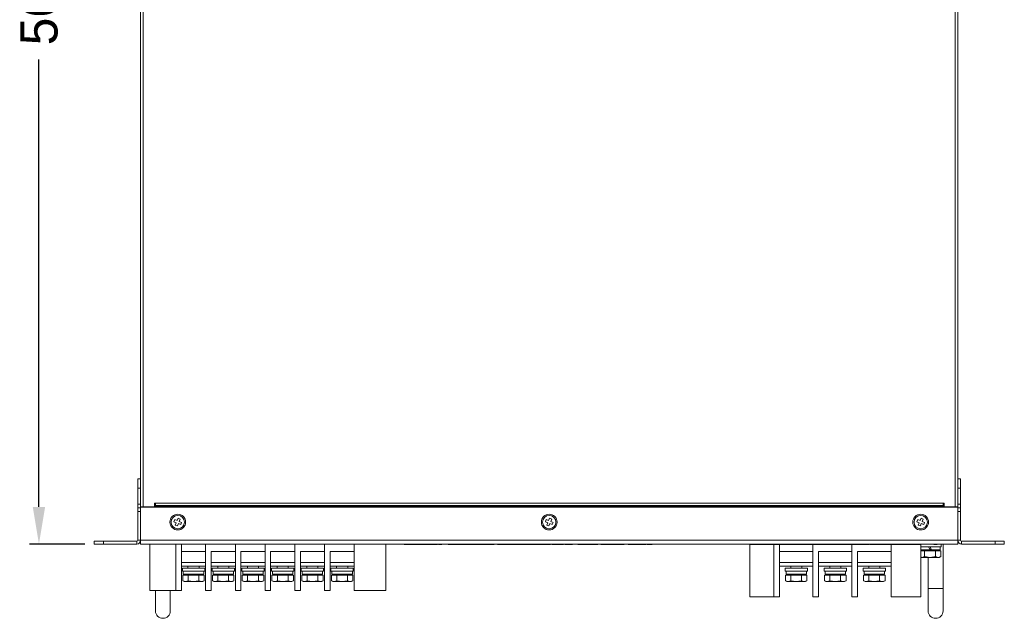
# Model space of a CAD drawing. Header units: millimetres. Extents: x 2378 to 2971, y 310 to 1352.
# Tile 22 of 23: x 2385 to 2915, y 708 to 1030. Entities that reach past the tile are written whole.
import ezdxf

# ---------------------------------------------------------------- set-up
doc = ezdxf.new("R2010")
doc.units = ezdxf.units.MM
doc.header["$PDSIZE"] = -1
doc.dimstyles.new('ISO-25', dxfattribs={"dimtxt": 2.5, "dimasz": 2.5, "dimexe": 1.25, "dimexo": 0.625, "dimtad": 1, "dimtxsty": 'Standard', "dimcen": 2.5, "dimadec": 0, "dimazin": 0, "dimtfac": 1, "dimtmove": 0, "dimatfit": 3, "dimfxl": 0, "dimarcsym": 0})

# ---------------------------------------------------------------- blocks, each defined once
blk = doc.blocks.new('*D87')
at = {"color": 4, "linetype": 'ByBlock', "lineweight": -2, "transparency": 16777216}
for p, q in [((2444.86, 1307.8), (2390.12, 1307.8)), ((2395.12, 1287.8), (2395.12, 1068.57)), ((2395.12, 767.8), (2395.12, 1008.57)), ((2419.86, 747.8), (2390.12, 747.8))]:
    blk.add_line(p, q, dxfattribs=at)
at = {"color": 4, "linetype": 'ByBlock', "transparency": 16777216}
for points in [[(2391.78, 1287.8), (2398.45, 1287.8), (2395.12, 1307.8)], [(2391.78, 767.8), (2398.45, 767.8), (2395.12, 747.8)]]:
    blk.add_solid(points, dxfattribs=at)
at = {"layer": 'Defpoints', "color": 0, "linetype": 'ByBlock', "transparency": 16777216}
for p in [(2449.86, 1307.8), (2395.12, 747.8), (2424.86, 747.8)]:
    blk.add_point(p, dxfattribs=at)
at = {"color": 4, "linetype": 'ByBlock', "lineweight": 5, "transparency": 16777216, "insert": (2385.12, 1038.57), "char_height": 20, "attachment_point": 2, "rotation": 90}
blk.add_mtext('560', dxfattribs=at)

msp = doc.modelspace()

# ---------------------------------------------------------------- linework, layer by layer
at = {"color": 0, "linetype": 'ByBlock', "lineweight": 5}
for p, q in [((2449.86, 767.8), (2449.86, 1307.8)), ((2451.26, 1306.4), (2451.26, 767.8)), ((2888.46, 767.8), (2888.46, 1306.4)), ((2889.86, 1307.8), (2889.86, 767.8)), ((2448.36, 782.8), (2449.86, 782.8)), ((2448.36, 777.8), (2448.36, 782.8)), ((2889.86, 782.8), (2891.36, 782.8)), ((2891.36, 782.8), (2891.36, 777.8)), ((2449.86, 777.8), (2448.36, 777.8)), ((2448.36, 777.8), (2448.36, 769.3)), ((2891.36, 777.8), (2889.86, 777.8)), ((2891.36, 769.3), (2891.36, 777.8)), ((2448.36, 769.3), (2449.86, 769.3)), ((2448.36, 767.3), (2448.36, 769.3)), ((2457.86, 769.8), (2457.26, 769.8)), ((2457.26, 769.8), (2457.26, 767.8)), ((2457.86, 769.79), (2457.86, 769.8)), ((2881.86, 769.79), (2457.86, 769.79)), ((2457.86, 768.48), (2457.86, 769.79)), ((2882.46, 769.8), (2881.86, 769.8)), ((2881.86, 769.8), (2881.86, 769.79)), ((2881.86, 769.79), (2881.86, 768.48)), ((2882.46, 767.8), (2882.46, 769.8)), ((2889.86, 769.3), (2891.36, 769.3)), ((2891.36, 769.3), (2891.36, 767.3)), ((2448.36, 767.3), (2449.86, 767.3)), ((2448.36, 765.3), (2448.36, 767.3)), ((2449.86, 765.3), (2448.36, 765.3)), ((2448.36, 749.8), (2448.36, 765.3)), ((2449.86, 767.8), (2449.86, 767.6)), ((2451.26, 767.8), (2449.86, 767.8)), ((2449.86, 767.6), (2889.86, 767.6)), ((2449.86, 749.8), (2449.86, 767.6)), ((2451.26, 767.8), (2457.26, 767.8)), ((2451.56, 767.8), (2451.56, 767.6)), ((2881.86, 768.48), (2457.86, 768.48)), ((2457.86, 768.24), (2457.86, 768.48)), ((2881.86, 768.24), (2457.86, 768.24)), ((2457.86, 768.05), (2457.86, 768.24)), ((2881.86, 768.05), (2457.86, 768.05)), ((2457.86, 767.6), (2457.86, 768.05)), ((2881.86, 768.48), (2881.86, 768.24)), ((2881.86, 768.24), (2881.86, 768.05)), ((2881.86, 768.05), (2881.86, 767.6)), ((2882.46, 767.8), (2888.46, 767.8)), ((2888.16, 767.6), (2888.16, 767.8)), ((2889.86, 767.8), (2888.46, 767.8)), ((2889.86, 767.6), (2889.86, 767.8)), ((2889.86, 767.6), (2889.86, 749.8)), ((2889.86, 767.3), (2891.36, 767.3)), ((2891.36, 765.3), (2889.86, 765.3)), ((2891.36, 767.3), (2891.36, 765.3)), ((2891.36, 749.8), (2891.36, 765.3)), ((2468.24, 760.92), (2467.78, 759.81)), ((2467.78, 759.81), (2469.08, 759.28)), ((2469.54, 760.39), (2468.24, 760.92)), ((2469.08, 759.28), (2468.54, 757.98)), ((2470.07, 761.68), (2469.54, 760.39)), ((2469.65, 757.52), (2470.18, 758.82)), ((2471.18, 761.22), (2470.07, 761.68)), ((2470.18, 758.82), (2471.48, 758.28)), ((2470.64, 759.93), (2471.18, 761.22)), ((2471.94, 759.39), (2470.64, 759.93)), ((2471.48, 758.28), (2471.94, 759.39)), ((2668.24, 760.92), (2667.78, 759.81)), ((2667.78, 759.81), (2669.08, 759.28)), ((2669.54, 760.39), (2668.24, 760.92)), ((2669.08, 759.28), (2668.54, 757.98)), ((2670.07, 761.68), (2669.54, 760.39)), ((2669.65, 757.52), (2670.18, 758.82)), ((2671.18, 761.22), (2670.07, 761.68)), ((2670.18, 758.82), (2671.48, 758.28)), ((2670.64, 759.93), (2671.18, 761.22)), ((2671.94, 759.39), (2670.64, 759.93)), ((2671.48, 758.28), (2671.94, 759.39)), ((2868.24, 760.92), (2867.78, 759.81)), ((2867.78, 759.81), (2869.08, 759.28)), ((2869.54, 760.39), (2868.24, 760.92)), ((2869.08, 759.28), (2868.54, 757.98)), ((2870.07, 761.68), (2869.54, 760.39)), ((2869.65, 757.52), (2870.18, 758.82)), ((2871.18, 761.22), (2870.07, 761.68)), ((2870.18, 758.82), (2871.48, 758.28)), ((2870.64, 759.93), (2871.18, 761.22)), ((2871.94, 759.39), (2870.64, 759.93)), ((2871.48, 758.28), (2871.94, 759.39)), ((2468.54, 757.98), (2469.65, 757.52)), ((2668.54, 757.98), (2669.65, 757.52)), ((2868.54, 757.98), (2869.65, 757.52)), ((2424.86, 747.8), (2424.86, 749.3)), ((2424.86, 749.3), (2429.86, 749.3)), ((2429.86, 747.8), (2424.86, 747.8)), ((2429.86, 749.3), (2429.86, 747.8)), ((2429.86, 749.3), (2447.86, 749.3)), ((2429.86, 747.8), (2447.86, 747.8)), ((2447.86, 747.8), (2447.86, 749.3)), ((2448.36, 749.8), (2449.86, 749.8)), ((2449.86, 749.8), (2889.86, 749.8)), ((2449.86, 747.8), (2449.86, 749.8)), ((2449.86, 747.8), (2451.86, 747.8)), ((2887.86, 747.8), (2451.86, 747.8)), ((2454.86, 747.8), (2454.86, 722.8)), ((2468.86, 722.8), (2468.86, 747.8)), ((2471.86, 722.8), (2471.86, 747.8)), ((2484.86, 722.8), (2484.86, 747.8)), ((2484.86, 747.8), (2484.86, 743.8)), ((2500.86, 722.8), (2500.86, 747.8)), ((2500.86, 747.8), (2500.86, 743.8)), ((2516.86, 722.8), (2516.86, 747.8)), ((2516.86, 747.8), (2516.86, 743.8)), ((2532.86, 722.8), (2532.86, 747.8)), ((2532.86, 747.8), (2532.86, 743.8)), ((2548.86, 722.8), (2548.86, 747.8)), ((2548.86, 747.8), (2548.86, 743.8)), ((2564.86, 747.8), (2564.86, 743.8)), ((2564.86, 722.8), (2564.86, 747.8)), ((2581.86, 747.8), (2581.86, 722.8)), ((2591.81, 747.6), (2591.81, 747.8)), ((2592.56, 747.6), (2591.81, 747.6)), ((2592.56, 747.6), (2592.56, 747.8)), ((2593.16, 747.6), (2593.16, 747.8)), ((2593.91, 747.6), (2593.16, 747.6)), ((2593.91, 747.6), (2593.91, 747.8)), ((2594.58, 747.6), (2594.58, 747.8)), ((2594.82, 747.6), (2594.82, 747.8)), ((2594.82, 747.71), (2594.92, 747.71)), ((2594.92, 747.6), (2594.86, 747.6)), ((2594.92, 747.6), (2594.92, 747.8)), ((2595.93, 747.6), (2594.92, 747.6)), ((2595.93, 747.6), (2595.93, 747.8)), ((2596.3, 747.6), (2595.93, 747.6)), ((2596.3, 747.6), (2596.3, 747.8)), ((2597.31, 747.6), (2596.3, 747.6)), ((2597.31, 747.6), (2597.31, 747.8)), ((2597.31, 747.71), (2597.91, 747.71)), ((2597.37, 747.6), (2597.31, 747.6)), ((2597.37, 747.6), (2597.37, 747.71)), ((2597.91, 747.6), (2597.91, 747.8)), ((2598.72, 747.6), (2597.91, 747.6)), ((2598.72, 747.6), (2598.72, 747.8)), ((2599.32, 747.6), (2599.32, 747.8)), ((2599.54, 747.6), (2599.54, 747.8)), ((2599.85, 747.6), (2599.58, 747.6)), ((2599.85, 747.6), (2599.85, 747.8)), ((2600.1, 747.71), (2599.85, 747.71)), ((2600.1, 747.6), (2599.85, 747.6)), ((2600.1, 747.6), (2600.1, 747.8)), ((2601.12, 747.6), (2600.1, 747.6)), ((2601.12, 747.6), (2601.12, 747.8)), ((2601.49, 747.6), (2601.12, 747.6)), ((2601.49, 747.6), (2601.49, 747.8)), ((2602.5, 747.6), (2601.49, 747.6)), ((2602.5, 747.6), (2602.5, 747.8)), ((2603.09, 747.71), (2602.5, 747.71)), ((2603.09, 747.6), (2602.5, 747.6)), ((2603.09, 747.6), (2603.09, 747.8)), ((2603.43, 747.6), (2603.09, 747.6)), ((2603.43, 747.6), (2603.43, 747.8)), ((2604.49, 747.6), (2603.43, 747.6)), ((2604.49, 747.6), (2604.49, 747.8)), ((2604.49, 747.71), (2605.94, 747.71)), ((2604.76, 747.6), (2604.49, 747.6)), ((2604.76, 747.6), (2604.76, 747.71)), ((2605.71, 747.6), (2605.71, 747.71)), ((2605.87, 747.6), (2605.71, 747.6)), ((2605.94, 747.6), (2605.94, 747.8)), ((2606.28, 747.6), (2605.94, 747.6)), ((2606.28, 747.6), (2606.28, 747.8)), ((2606.28, 747.71), (2607.18, 747.71)), ((2606.6, 747.6), (2606.33, 747.6)), ((2606.6, 747.6), (2606.6, 747.71)), ((2606.94, 747.6), (2606.94, 747.71)), ((2607.18, 747.6), (2607.18, 747.8)), ((2607.61, 747.6), (2607.18, 747.6)), ((2607.61, 747.6), (2607.61, 747.8)), ((2608.91, 747.6), (2607.61, 747.6)), ((2608.91, 747.6), (2608.91, 747.8)), ((2609.01, 747.6), (2609.01, 747.8)), ((2609.35, 747.6), (2609.01, 747.6)), ((2609.35, 747.6), (2609.35, 747.8)), ((2609.35, 747.71), (2609.53, 747.71)), ((2609.63, 747.6), (2609.35, 747.6)), ((2609.53, 747.8), (2609.53, 747.71)), ((2609.63, 747.6), (2609.63, 747.8)), ((2610.22, 747.6), (2610.22, 747.8)), ((2612.1, 747.6), (2610.22, 747.6)), ((2612.1, 747.6), (2612.1, 747.8)), ((2615.49, 747.6), (2615.49, 747.8)), ((2616.04, 747.6), (2615.49, 747.6)), ((2616.04, 747.6), (2616.04, 747.8)), ((2617.05, 747.6), (2616.04, 747.6)), ((2617.05, 747.6), (2617.05, 747.8)), ((2617.42, 747.6), (2617.05, 747.6)), ((2617.42, 747.6), (2617.42, 747.8)), ((2618.43, 747.6), (2617.42, 747.6)), ((2618.43, 747.6), (2618.43, 747.8)), ((2624.89, 747.6), (2618.43, 747.6)), ((2624.89, 747.6), (2624.89, 747.8)), ((2625.67, 747.6), (2624.89, 747.6)), ((2625.67, 747.6), (2625.67, 747.8)), ((2626.23, 747.6), (2626.23, 747.8)), ((2626.44, 747.6), (2626.44, 747.8)), ((2626.57, 747.6), (2626.57, 747.8)), ((2627, 747.6), (2626.6, 747.6)), ((2627, 747.6), (2627, 747.8)), ((2628.02, 747.6), (2627, 747.6)), ((2628.02, 747.6), (2628.02, 747.8)), ((2628.38, 747.6), (2628.02, 747.6)), ((2628.38, 747.6), (2628.38, 747.8)), ((2629.4, 747.6), (2628.38, 747.6)), ((2629.4, 747.6), (2629.4, 747.8)), ((2629.45, 747.6), (2629.4, 747.6)), ((2629.45, 747.6), (2629.45, 747.8)), ((2631.32, 747.6), (2629.45, 747.6)), ((2631.32, 747.6), (2631.32, 747.8)), ((2637.25, 747.6), (2631.32, 747.6)), ((2637.25, 747.6), (2637.25, 747.8)), ((2637.3, 747.6), (2637.29, 747.6)), ((2637.3, 747.6), (2637.3, 747.8)), ((2637.79, 747.6), (2637.34, 747.6)), ((2637.79, 747.6), (2637.79, 747.8)), ((2638.17, 747.6), (2637.79, 747.6)), ((2638.17, 747.6), (2638.17, 747.8)), ((2638.89, 747.6), (2638.17, 747.6)), ((2638.89, 747.6), (2638.89, 747.8)), ((2638.94, 747.6), (2638.94, 747.8)), ((2638.95, 747.6), (2638.94, 747.6)), ((2638.95, 747.6), (2638.95, 747.8)), ((2639.01, 747.6), (2639.01, 747.8)), ((2639.74, 747.6), (2639.01, 747.6)), ((2639.74, 747.6), (2639.74, 747.8)), ((2640.11, 747.6), (2639.74, 747.6)), ((2640.11, 747.6), (2640.11, 747.8)), ((2640.26, 747.6), (2640.11, 747.6)), ((2640.26, 747.6), (2640.26, 747.8)), ((2641.93, 747.6), (2641.93, 747.8)), ((2651.95, 747.6), (2641.93, 747.6)), ((2651.95, 747.6), (2651.95, 747.8)), ((2652.7, 747.6), (2651.95, 747.6)), ((2652.7, 747.6), (2652.7, 747.8)), ((2653.71, 747.6), (2653.71, 747.8)), ((2654.11, 747.6), (2654.11, 747.8)), ((2654.83, 747.6), (2654.18, 747.6)), ((2654.83, 747.6), (2654.83, 747.8)), ((2655.17, 747.6), (2654.83, 747.6)), ((2655.17, 747.6), (2655.17, 747.8)), ((2656.07, 747.6), (2655.17, 747.6)), ((2656.07, 747.6), (2656.07, 747.8)), ((2656.5, 747.6), (2656.07, 747.6)), ((2656.5, 747.6), (2656.5, 747.8)), ((2657.81, 747.6), (2656.5, 747.6)), ((2657.81, 747.6), (2657.81, 747.8)), ((2657.91, 747.6), (2657.91, 747.8)), ((2658.25, 747.6), (2657.91, 747.6)), ((2658.25, 747.6), (2658.25, 747.8)), ((2669.11, 747.6), (2658.25, 747.6)), ((2669.11, 747.6), (2669.11, 747.8)), ((2669.36, 747.6), (2669.36, 747.8)), ((2669.98, 747.6), (2669.98, 747.8)), ((2670.6, 747.6), (2670.6, 747.8)), ((2670.8, 747.6), (2670.66, 747.6)), ((2670.8, 747.6), (2670.8, 747.8)), ((2671.22, 747.6), (2671.22, 747.8)), ((2671.27, 747.6), (2671.27, 747.8)), ((2673.93, 747.6), (2671.27, 747.6)), ((2673.09, 747.52), (2673.09, 747.6)), ((2674.69, 747.52), (2673.09, 747.52)), ((2673.93, 747.6), (2673.93, 747.8)), ((2673.98, 747.6), (2673.98, 747.8)), ((2674.69, 747.52), (2674.69, 747.8)), ((2674.76, 747.6), (2674.76, 747.8)), ((2674.8, 747.6), (2674.8, 747.8)), ((2677.47, 747.6), (2674.8, 747.6)), ((2675.63, 747.52), (2675.63, 747.6)), ((2677.23, 747.52), (2675.63, 747.52)), ((2677.23, 747.52), (2677.23, 747.6)), ((2677.47, 747.6), (2677.47, 747.8)), ((2677.52, 747.6), (2677.52, 747.8)), ((2678.17, 747.52), (2678.17, 747.8)), ((2679.77, 747.52), (2678.17, 747.52)), ((2678.29, 747.6), (2678.29, 747.8)), ((2678.33, 747.6), (2678.33, 747.8)), ((2679.91, 747.6), (2678.33, 747.6)), ((2679.77, 747.52), (2679.77, 747.6)), ((2679.91, 747.6), (2679.91, 747.8)), ((2680.71, 747.52), (2680.71, 747.6)), ((2682.31, 747.52), (2680.71, 747.52)), ((2681.04, 747.6), (2681.04, 747.8)), ((2682.02, 747.6), (2682.02, 747.8)), ((2682.35, 747.6), (2682.02, 747.6)), ((2682.31, 747.52), (2682.31, 747.6)), ((2682.35, 747.6), (2682.35, 747.8)), ((2685.34, 747.6), (2685.34, 747.8)), ((2686.36, 747.6), (2685.34, 747.6)), ((2685.59, 747.52), (2685.59, 747.6)), ((2687.19, 747.52), (2685.59, 747.52)), ((2686.36, 747.6), (2686.36, 747.8)), ((2686.72, 747.6), (2686.36, 747.6)), ((2686.72, 747.6), (2686.72, 747.8)), ((2687.74, 747.6), (2686.72, 747.6)), ((2687.19, 747.52), (2687.19, 747.6)), ((2687.74, 747.6), (2687.74, 747.8)), ((2688.33, 747.6), (2687.74, 747.6)), ((2688.13, 747.52), (2688.13, 747.6)), ((2689.73, 747.52), (2688.13, 747.52)), ((2688.33, 747.6), (2688.33, 747.8)), ((2689.09, 747.6), (2688.33, 747.6)), ((2689.09, 747.6), (2689.09, 747.8)), ((2689.73, 747.52), (2689.73, 747.6)), ((2690.09, 747.6), (2690.09, 747.8)), ((2690.49, 747.6), (2690.49, 747.8)), ((2691.21, 747.6), (2690.56, 747.6)), ((2690.67, 747.52), (2690.67, 747.6)), ((2692.27, 747.52), (2690.67, 747.52)), ((2691.21, 747.6), (2691.21, 747.8)), ((2691.97, 747.6), (2691.21, 747.6)), ((2691.97, 747.6), (2691.97, 747.8)), ((2692.27, 747.52), (2692.27, 747.6)), ((2692.98, 747.6), (2692.98, 747.8)), ((2693.21, 747.52), (2693.21, 747.6)), ((2694.81, 747.52), (2693.21, 747.52)), ((2693.38, 747.6), (2693.38, 747.8)), ((2694.1, 747.6), (2693.45, 747.6)), ((2694.1, 747.6), (2694.1, 747.8)), ((2694.91, 747.6), (2694.1, 747.6)), ((2694.81, 747.52), (2694.81, 747.6)), ((2694.91, 747.6), (2694.91, 747.8)), ((2695.52, 747.6), (2695.52, 747.8)), ((2695.74, 747.6), (2695.74, 747.8)), ((2696.04, 747.6), (2695.78, 747.6)), ((2696.04, 747.6), (2696.04, 747.8)), ((2697.55, 747.8), (2697.55, 747.6)), ((2699.9, 747.6), (2697.55, 747.6)), ((2699.9, 747.6), (2699.9, 747.8)), ((2710.26, 747.6), (2699.9, 747.6)), ((2710.26, 747.6), (2710.26, 747.8)), ((2710.28, 747.6), (2710.26, 747.6)), ((2710.28, 747.6), (2710.28, 747.8)), ((2712.29, 747.6), (2712.29, 747.8)), ((2713.3, 747.6), (2712.29, 747.6)), ((2713.3, 747.6), (2713.3, 747.8)), ((2713.67, 747.6), (2713.3, 747.6)), ((2713.67, 747.6), (2713.67, 747.8)), ((2714.68, 747.6), (2713.67, 747.6)), ((2714.68, 747.6), (2714.68, 747.8)), ((2715.27, 747.6), (2714.68, 747.6)), ((2715.27, 747.6), (2715.27, 747.8)), ((2715.61, 747.6), (2715.27, 747.6)), ((2715.61, 747.6), (2715.61, 747.8)), ((2716.67, 747.6), (2715.61, 747.6)), ((2716.67, 747.6), (2716.67, 747.8)), ((2716.79, 747.6), (2716.67, 747.6)), ((2716.84, 747.6), (2716.76, 747.6)), ((2716.79, 747.6), (2716.79, 747.8)), ((2716.84, 747.6), (2716.84, 747.8)), ((2717.09, 747.6), (2716.84, 747.6)), ((2717.09, 747.6), (2717.09, 747.8)), ((2718.1, 747.6), (2717.09, 747.6)), ((2718.1, 747.6), (2718.1, 747.8)), ((2718.47, 747.6), (2718.1, 747.6)), ((2718.47, 747.6), (2718.47, 747.8)), ((2719.48, 747.6), (2718.47, 747.6)), ((2719.48, 747.6), (2719.48, 747.8)), ((2719.78, 747.6), (2719.48, 747.6)), ((2719.78, 747.6), (2719.78, 747.8)), ((2720, 747.6), (2719.78, 747.6)), ((2719.79, 747.6), (2719.78, 747.6)), ((2720.08, 747.6), (2720.08, 747.8)), ((2720.89, 747.6), (2720.08, 747.6)), ((2720.89, 747.6), (2720.89, 747.8)), ((2721.49, 747.6), (2721.49, 747.8)), ((2721.71, 747.6), (2721.71, 747.8)), ((2722.02, 747.6), (2721.75, 747.6)), ((2722.02, 747.6), (2722.02, 747.8)), ((2722.58, 747.6), (2722.58, 747.8)), ((2723.05, 747.6), (2722.58, 747.6)), ((2723.05, 747.6), (2723.05, 747.8)), ((2723.83, 747.6), (2723.05, 747.6)), ((2723.83, 747.6), (2723.83, 747.8)), ((2723.95, 747.6), (2723.95, 747.8)), ((2723.96, 747.6), (2723.95, 747.6)), ((2723.96, 747.6), (2723.96, 747.8)), ((2724.09, 747.6), (2724.09, 747.8)), ((2724.88, 747.6), (2724.09, 747.6)), ((2724.88, 747.6), (2724.88, 747.8)), ((2725.33, 747.6), (2724.88, 747.6)), ((2725.33, 747.6), (2725.33, 747.8)), ((2777.8, 747.6), (2777.8, 747.8)), ((2800.56, 747.6), (2777.8, 747.6)), ((2777.86, 747.6), (2777.86, 719.3)), ((2790.86, 719.3), (2790.86, 747.6)), ((2793.86, 719.3), (2793.86, 747.6)), ((2800.56, 747.6), (2800.56, 747.8)), ((2800.56, 747.6), (2800.56, 747.8)), ((2800.56, 747.6), (2801.55, 747.6)), ((2800.56, 747.6), (2800.56, 747.6)), ((2801.55, 747.6), (2801.55, 747.8)), ((2803.37, 747.6), (2803.37, 747.8)), ((2803.63, 747.6), (2803.55, 747.6)), ((2803.8, 747.6), (2803.8, 747.8)), ((2805.58, 747.6), (2805.58, 747.8)), ((2806.41, 747.6), (2806.41, 747.8)), ((2807.22, 747.6), (2806.47, 747.6)), ((2807.22, 747.6), (2807.22, 747.8)), ((2807.22, 747.6), (2807.22, 747.8)), ((2807.22, 747.6), (2807.22, 747.6)), ((2807.22, 747.6), (2808.2, 747.6)), ((2808.2, 747.6), (2808.2, 747.8)), ((2808.2, 747.6), (2808.2, 747.8)), ((2808.2, 747.6), (2808.2, 747.6)), ((2808.2, 747.6), (2808.54, 747.6)), ((2808.54, 747.6), (2808.54, 747.8)), ((2808.54, 747.6), (2809.52, 747.6)), ((2809.52, 747.6), (2809.52, 747.8)), ((2839.23, 747.6), (2809.52, 747.6)), ((2811.86, 719.3), (2811.86, 747.6)), ((2811.86, 747.6), (2811.86, 743.8)), ((2832.86, 747.6), (2832.86, 743.8)), ((2832.86, 719.3), (2832.86, 747.6)), ((2839.23, 747.6), (2839.23, 747.8)), ((2839.23, 747.6), (2839.23, 747.8)), ((2839.23, 747.6), (2840.22, 747.6)), ((2839.23, 747.6), (2839.23, 747.6)), ((2840.22, 747.6), (2840.22, 747.8)), ((2842.05, 747.6), (2842.05, 747.8)), ((2842.3, 747.6), (2842.22, 747.6)), ((2842.47, 747.6), (2842.47, 747.8)), ((2844.25, 747.6), (2844.25, 747.8)), ((2845.08, 747.6), (2845.08, 747.8)), ((2845.67, 747.6), (2845.14, 747.6)), ((2845.67, 747.6), (2845.67, 747.8)), ((2845.67, 747.6), (2845.67, 747.8)), ((2845.67, 747.6), (2847, 747.6)), ((2845.67, 747.6), (2845.67, 747.6)), ((2847, 747.6), (2847, 747.8)), ((2869.68, 747.6), (2847, 747.6)), ((2853.86, 747.6), (2853.86, 743.8)), ((2853.86, 719.3), (2853.86, 747.6)), ((2869.68, 747.6), (2869.68, 747.8)), ((2869.86, 747.8), (2869.86, 719.3)), ((2876.93, 747.8), (2876.93, 747.6)), ((2876.95, 747.6), (2876.95, 747.8)), ((2876.95, 747.6), (2877.12, 747.6)), ((2877.13, 747.8), (2877.13, 747.6)), ((2877.14, 747.6), (2877.14, 747.8)), ((2877.17, 747.6), (2877.17, 747.8)), ((2877.17, 747.6), (2877.19, 747.6)), ((2877.19, 747.6), (2877.19, 747.8)), ((2877.19, 747.6), (2877.2, 747.6)), ((2877.2, 747.6), (2877.2, 747.8)), ((2877.21, 747.6), (2877.21, 747.8)), ((2877.22, 747.6), (2877.56, 747.6)), ((2877.56, 747.6), (2877.56, 747.8)), ((2877.56, 747.6), (2877.58, 747.6)), ((2877.58, 747.6), (2877.58, 747.8)), ((2877.61, 747.6), (2877.61, 747.8)), ((2877.61, 747.6), (2877.65, 747.6)), ((2877.65, 747.6), (2877.65, 747.8)), ((2877.66, 747.6), (2877.66, 747.8)), ((2877.78, 747.8), (2877.78, 747.6)), ((2877.8, 747.6), (2877.8, 747.8)), ((2877.8, 747.6), (2877.83, 747.6)), ((2877.83, 747.6), (2877.83, 747.8)), ((2877.87, 747.6), (2877.87, 747.8)), ((2877.88, 747.6), (2877.88, 747.8)), ((2877.88, 747.6), (2877.88, 747.8)), ((2877.88, 747.6), (2877.91, 747.6)), ((2877.91, 747.6), (2877.91, 747.8)), ((2877.91, 747.6), (2878.19, 747.6)), ((2878.19, 747.6), (2878.19, 747.8)), ((2878.19, 747.6), (2878.24, 747.6)), ((2878.24, 747.6), (2878.24, 747.8)), ((2878.24, 747.6), (2878.54, 747.6)), ((2878.54, 747.6), (2878.54, 747.8)), ((2878.54, 747.6), (2878.56, 747.6)), ((2878.56, 747.6), (2878.56, 747.8)), ((2878.57, 747.6), (2878.57, 747.8)), ((2878.59, 747.6), (2878.59, 747.8)), ((2878.62, 747.6), (2878.62, 747.8)), ((2878.62, 747.6), (2878.66, 747.6)), ((2878.66, 747.6), (2878.66, 747.8)), ((2878.66, 747.6), (2878.66, 747.8)), ((2878.66, 747.6), (2878.66, 747.6)), ((2880.86, 746.2), (2880.86, 747.8)), ((2881.86, 723.8), (2881.86, 747.8)), ((2889.86, 747.8), (2887.86, 747.8)), ((2889.86, 749.8), (2889.86, 747.8)), ((2889.86, 749.8), (2891.36, 749.8)), ((2891.86, 749.3), (2891.86, 747.8)), ((2909.86, 749.3), (2891.86, 749.3)), ((2909.86, 747.8), (2891.86, 747.8)), ((2909.86, 747.8), (2909.86, 749.3)), ((2909.86, 749.3), (2914.86, 749.3)), ((2914.86, 747.8), (2909.86, 747.8)), ((2914.86, 749.3), (2914.86, 747.8)), ((2471.86, 743.8), (2484.86, 743.8)), ((2471.86, 743.8), (2471.86, 722.8)), ((2487.86, 743.8), (2500.86, 743.8)), ((2487.86, 743.8), (2487.86, 722.8)), ((2503.86, 743.8), (2516.86, 743.8)), ((2503.86, 743.8), (2503.86, 722.8)), ((2519.86, 743.8), (2532.86, 743.8)), ((2519.86, 743.8), (2519.86, 722.8)), ((2535.86, 743.8), (2548.86, 743.8)), ((2535.86, 743.8), (2535.86, 722.8)), ((2551.86, 743.8), (2564.86, 743.8)), ((2551.86, 743.8), (2551.86, 722.8)), ((2793.86, 743.8), (2811.86, 743.8)), ((2793.86, 743.8), (2793.86, 719.3)), ((2814.86, 743.8), (2832.86, 743.8)), ((2814.86, 743.8), (2814.86, 719.3)), ((2835.86, 743.8), (2853.86, 743.8)), ((2835.86, 743.8), (2835.86, 719.3)), ((2869.86, 746.2), (2880.86, 746.2)), ((2870.36, 744.6), (2869.86, 744.1)), ((2874.86, 744.6), (2869.86, 744.6)), ((2870.53, 744.1), (2869.86, 744.1)), ((2871.97, 744.1), (2870.53, 744.1)), ((2871.97, 741.05), (2871.97, 744.1)), ((2874.86, 744.1), (2871.97, 744.1)), ((2874.86, 744.6), (2874.06, 746.2)), ((2875.66, 744.6), (2874.86, 744.6)), ((2877.75, 744.1), (2874.86, 744.1)), ((2880.36, 744.6), (2875.66, 744.6)), ((2877.75, 744.1), (2877.75, 741.05)), ((2879.19, 744.1), (2877.75, 744.1)), ((2880.63, 744.1), (2879.19, 744.1)), ((2879.86, 744.1), (2879.36, 744.6)), ((2880.36, 744.6), (2880.36, 746.2)), ((2880.63, 744.1), (2880.63, 741.05)), ((2484.86, 737.8), (2471.86, 737.8)), ((2500.86, 737.8), (2487.86, 737.8)), ((2516.86, 737.8), (2503.86, 737.8)), ((2532.86, 737.8), (2519.86, 737.8)), ((2548.86, 737.8), (2535.86, 737.8)), ((2564.86, 737.8), (2551.86, 737.8)), ((2811.86, 737.8), (2793.86, 737.8)), ((2832.86, 737.8), (2814.86, 737.8)), ((2853.86, 737.8), (2835.86, 737.8)), ((2869.86, 740.81), (2870.53, 740.6)), ((2869.86, 740.6), (2870.53, 740.6)), ((2870.53, 740.6), (2871.97, 741.05)), ((2870.53, 740.6), (2874.86, 740.6)), ((2871.97, 741.05), (2874.86, 740.6)), ((2873.86, 740.6), (2873.86, 723.8)), ((2874.86, 740.6), (2877.75, 741.05)), ((2874.86, 740.6), (2879.19, 740.6)), ((2877.75, 741.05), (2879.19, 740.6)), ((2879.19, 740.6), (2880.63, 741.05)), ((2879.19, 740.6), (2879.86, 740.6)), ((2879.86, 740.6), (2880.63, 741.05)), ((2484.86, 735.8), (2471.86, 735.8)), ((2472.36, 734.8), (2472.36, 733.2)), ((2484.36, 734.8), (2472.36, 734.8)), ((2472.36, 733.2), (2484.36, 733.2)), ((2472.86, 733.2), (2472.86, 731.6)), ((2483.86, 731.6), (2472.86, 731.6)), ((2473.86, 731.6), (2473.36, 731.1)), ((2475.36, 735.8), (2475.36, 734.8)), ((2481.36, 734.8), (2481.36, 735.8)), ((2483.36, 731.1), (2482.86, 731.6)), ((2483.86, 731.6), (2483.86, 733.2)), ((2484.36, 733.2), (2484.36, 734.8)), ((2500.86, 735.8), (2487.86, 735.8)), ((2488.36, 734.8), (2488.36, 733.2)), ((2500.36, 734.8), (2488.36, 734.8)), ((2488.36, 733.2), (2500.36, 733.2)), ((2488.86, 733.2), (2488.86, 731.6)), ((2499.86, 731.6), (2488.86, 731.6)), ((2489.86, 731.6), (2489.36, 731.1)), ((2491.36, 735.8), (2491.36, 734.8)), ((2497.36, 734.8), (2497.36, 735.8)), ((2499.36, 731.1), (2498.86, 731.6)), ((2499.86, 731.6), (2499.86, 733.2)), ((2500.36, 733.2), (2500.36, 734.8)), ((2516.86, 735.8), (2503.86, 735.8)), ((2504.36, 734.8), (2504.36, 733.2)), ((2516.36, 734.8), (2504.36, 734.8)), ((2504.36, 733.2), (2516.36, 733.2)), ((2504.86, 733.2), (2504.86, 731.6)), ((2515.86, 731.6), (2504.86, 731.6)), ((2505.86, 731.6), (2505.36, 731.1)), ((2507.36, 735.8), (2507.36, 734.8)), ((2513.36, 734.8), (2513.36, 735.8)), ((2515.36, 731.1), (2514.86, 731.6)), ((2515.86, 731.6), (2515.86, 733.2)), ((2516.36, 733.2), (2516.36, 734.8)), ((2532.86, 735.8), (2519.86, 735.8)), ((2520.36, 734.8), (2520.36, 733.2)), ((2532.36, 734.8), (2520.36, 734.8)), ((2520.36, 733.2), (2532.36, 733.2)), ((2520.86, 733.2), (2520.86, 731.6)), ((2531.86, 731.6), (2520.86, 731.6)), ((2521.86, 731.6), (2521.36, 731.1)), ((2523.36, 735.8), (2523.36, 734.8)), ((2529.36, 734.8), (2529.36, 735.8)), ((2531.36, 731.1), (2530.86, 731.6)), ((2531.86, 731.6), (2531.86, 733.2)), ((2532.36, 733.2), (2532.36, 734.8)), ((2548.86, 735.8), (2535.86, 735.8)), ((2536.36, 734.8), (2536.36, 733.2)), ((2548.36, 734.8), (2536.36, 734.8)), ((2536.36, 733.2), (2548.36, 733.2)), ((2536.86, 733.2), (2536.86, 731.6)), ((2547.86, 731.6), (2536.86, 731.6)), ((2537.86, 731.6), (2537.36, 731.1)), ((2539.36, 735.8), (2539.36, 734.8)), ((2545.36, 734.8), (2545.36, 735.8)), ((2547.36, 731.1), (2546.86, 731.6)), ((2547.86, 731.6), (2547.86, 733.2)), ((2548.36, 733.2), (2548.36, 734.8)), ((2564.86, 735.8), (2551.86, 735.8)), ((2552.36, 734.8), (2552.36, 733.2)), ((2564.36, 734.8), (2552.36, 734.8)), ((2552.36, 733.2), (2564.36, 733.2)), ((2552.86, 733.2), (2552.86, 731.6)), ((2563.86, 731.6), (2552.86, 731.6)), ((2553.86, 731.6), (2553.36, 731.1)), ((2555.36, 735.8), (2555.36, 734.8)), ((2561.36, 734.8), (2561.36, 735.8)), ((2563.36, 731.1), (2562.86, 731.6)), ((2563.86, 731.6), (2563.86, 733.2)), ((2564.36, 733.2), (2564.36, 734.8)), ((2811.86, 735.8), (2793.86, 735.8)), ((2796.86, 734.8), (2796.86, 733.2)), ((2808.86, 734.8), (2796.86, 734.8)), ((2796.86, 733.2), (2808.86, 733.2)), ((2797.36, 733.2), (2797.36, 731.6)), ((2808.36, 731.6), (2797.36, 731.6)), ((2798.36, 731.6), (2797.86, 731.1)), ((2799.86, 735.8), (2799.86, 734.8)), ((2805.86, 734.8), (2805.86, 735.8)), ((2807.86, 731.1), (2807.36, 731.6)), ((2808.36, 731.6), (2808.36, 733.2)), ((2808.86, 733.2), (2808.86, 734.8)), ((2832.86, 735.8), (2814.86, 735.8)), ((2817.86, 734.8), (2817.86, 733.2)), ((2829.86, 734.8), (2817.86, 734.8)), ((2817.86, 733.2), (2829.86, 733.2)), ((2818.36, 733.2), (2818.36, 731.6)), ((2829.36, 731.6), (2818.36, 731.6)), ((2819.36, 731.6), (2818.86, 731.1)), ((2820.86, 735.8), (2820.86, 734.8)), ((2826.86, 734.8), (2826.86, 735.8)), ((2828.86, 731.1), (2828.36, 731.6)), ((2829.36, 731.6), (2829.36, 733.2)), ((2829.86, 733.2), (2829.86, 734.8)), ((2853.86, 735.8), (2835.86, 735.8)), ((2838.86, 734.8), (2838.86, 733.2)), ((2850.86, 734.8), (2838.86, 734.8)), ((2838.86, 733.2), (2850.86, 733.2)), ((2839.36, 733.2), (2839.36, 731.6)), ((2850.36, 731.6), (2839.36, 731.6)), ((2840.36, 731.6), (2839.86, 731.1)), ((2841.86, 735.8), (2841.86, 734.8)), ((2847.86, 734.8), (2847.86, 735.8)), ((2849.86, 731.1), (2849.36, 731.6)), ((2850.36, 731.6), (2850.36, 733.2)), ((2850.86, 733.2), (2850.86, 734.8)), ((2472.59, 731.1), (2472.59, 728.05)), ((2474.03, 731.1), (2472.59, 731.1)), ((2472.59, 728.05), (2473.36, 727.6)), ((2472.59, 728.05), (2474.03, 727.6)), ((2473.36, 727.6), (2474.03, 727.6)), ((2475.47, 731.1), (2474.03, 731.1)), ((2474.03, 727.6), (2475.47, 728.05)), ((2474.03, 727.6), (2478.36, 727.6)), ((2475.47, 731.1), (2475.47, 728.05)), ((2478.36, 731.1), (2475.47, 731.1)), ((2475.47, 728.05), (2478.36, 727.6)), ((2481.25, 731.1), (2478.36, 731.1)), ((2478.36, 727.6), (2481.25, 728.05)), ((2478.36, 727.6), (2482.69, 727.6)), ((2481.25, 731.1), (2481.25, 728.05)), ((2482.69, 731.1), (2481.25, 731.1)), ((2481.25, 728.05), (2482.69, 727.6)), ((2484.13, 731.1), (2482.69, 731.1)), ((2482.69, 727.6), (2484.13, 728.05)), ((2482.69, 727.6), (2483.36, 727.6)), ((2483.36, 727.6), (2484.13, 728.05)), ((2484.13, 728.05), (2484.13, 731.1)), ((2488.59, 731.1), (2488.59, 728.05)), ((2490.03, 731.1), (2488.59, 731.1)), ((2488.59, 728.05), (2489.36, 727.6)), ((2488.59, 728.05), (2490.03, 727.6)), ((2489.36, 727.6), (2490.03, 727.6)), ((2491.47, 731.1), (2490.03, 731.1)), ((2490.03, 727.6), (2491.47, 728.05)), ((2490.03, 727.6), (2494.36, 727.6)), ((2491.47, 731.1), (2491.47, 728.05)), ((2494.36, 731.1), (2491.47, 731.1)), ((2491.47, 728.05), (2494.36, 727.6)), ((2497.25, 731.1), (2494.36, 731.1)), ((2494.36, 727.6), (2497.25, 728.05)), ((2494.36, 727.6), (2498.69, 727.6)), ((2497.25, 731.1), (2497.25, 728.05)), ((2498.69, 731.1), (2497.25, 731.1)), ((2497.25, 728.05), (2498.69, 727.6)), ((2500.13, 731.1), (2498.69, 731.1)), ((2498.69, 727.6), (2500.13, 728.05)), ((2498.69, 727.6), (2499.36, 727.6)), ((2499.36, 727.6), (2500.13, 728.05)), ((2500.13, 728.05), (2500.13, 731.1)), ((2504.59, 731.1), (2504.59, 728.05)), ((2506.03, 731.1), (2504.59, 731.1)), ((2504.59, 728.05), (2505.36, 727.6)), ((2504.59, 728.05), (2506.03, 727.6)), ((2505.36, 727.6), (2506.03, 727.6)), ((2507.47, 731.1), (2506.03, 731.1)), ((2506.03, 727.6), (2507.47, 728.05)), ((2506.03, 727.6), (2510.36, 727.6)), ((2507.47, 731.1), (2507.47, 728.05)), ((2510.36, 731.1), (2507.47, 731.1)), ((2507.47, 728.05), (2510.36, 727.6)), ((2513.25, 731.1), (2510.36, 731.1)), ((2510.36, 727.6), (2513.25, 728.05)), ((2510.36, 727.6), (2514.69, 727.6)), ((2513.25, 731.1), (2513.25, 728.05)), ((2514.69, 731.1), (2513.25, 731.1)), ((2513.25, 728.05), (2514.69, 727.6)), ((2516.13, 731.1), (2514.69, 731.1)), ((2514.69, 727.6), (2516.13, 728.05)), ((2514.69, 727.6), (2515.36, 727.6)), ((2515.36, 727.6), (2516.13, 728.05)), ((2516.13, 728.05), (2516.13, 731.1)), ((2520.59, 731.1), (2520.59, 728.05)), ((2522.03, 731.1), (2520.59, 731.1)), ((2520.59, 728.05), (2521.36, 727.6)), ((2520.59, 728.05), (2522.03, 727.6)), ((2521.36, 727.6), (2522.03, 727.6)), ((2523.47, 731.1), (2522.03, 731.1)), ((2522.03, 727.6), (2523.47, 728.05)), ((2522.03, 727.6), (2526.36, 727.6)), ((2523.47, 731.1), (2523.47, 728.05)), ((2526.36, 731.1), (2523.47, 731.1)), ((2523.47, 728.05), (2526.36, 727.6)), ((2529.25, 731.1), (2526.36, 731.1)), ((2526.36, 727.6), (2529.25, 728.05)), ((2526.36, 727.6), (2530.69, 727.6)), ((2529.25, 731.1), (2529.25, 728.05)), ((2530.69, 731.1), (2529.25, 731.1)), ((2529.25, 728.05), (2530.69, 727.6)), ((2532.13, 731.1), (2530.69, 731.1)), ((2530.69, 727.6), (2532.13, 728.05)), ((2530.69, 727.6), (2531.36, 727.6)), ((2531.36, 727.6), (2532.13, 728.05)), ((2532.13, 728.05), (2532.13, 731.1)), ((2536.59, 731.1), (2536.59, 728.05)), ((2538.03, 731.1), (2536.59, 731.1)), ((2536.59, 728.05), (2537.36, 727.6)), ((2536.59, 728.05), (2538.03, 727.6)), ((2537.36, 727.6), (2538.03, 727.6)), ((2539.47, 731.1), (2538.03, 731.1)), ((2538.03, 727.6), (2539.47, 728.05)), ((2538.03, 727.6), (2542.36, 727.6)), ((2539.47, 731.1), (2539.47, 728.05)), ((2542.36, 731.1), (2539.47, 731.1)), ((2539.47, 728.05), (2542.36, 727.6)), ((2545.25, 731.1), (2542.36, 731.1)), ((2542.36, 727.6), (2545.25, 728.05)), ((2542.36, 727.6), (2546.69, 727.6)), ((2545.25, 731.1), (2545.25, 728.05)), ((2546.69, 731.1), (2545.25, 731.1)), ((2545.25, 728.05), (2546.69, 727.6)), ((2548.13, 731.1), (2546.69, 731.1)), ((2546.69, 727.6), (2548.13, 728.05)), ((2546.69, 727.6), (2547.36, 727.6)), ((2547.36, 727.6), (2548.13, 728.05)), ((2548.13, 728.05), (2548.13, 731.1)), ((2552.59, 731.1), (2552.59, 728.05)), ((2554.03, 731.1), (2552.59, 731.1)), ((2552.59, 728.05), (2553.36, 727.6)), ((2552.59, 728.05), (2554.03, 727.6)), ((2553.36, 727.6), (2554.03, 727.6)), ((2555.47, 731.1), (2554.03, 731.1)), ((2554.03, 727.6), (2555.47, 728.05)), ((2554.03, 727.6), (2558.36, 727.6)), ((2555.47, 731.1), (2555.47, 728.05)), ((2558.36, 731.1), (2555.47, 731.1)), ((2555.47, 728.05), (2558.36, 727.6)), ((2561.25, 731.1), (2558.36, 731.1)), ((2558.36, 727.6), (2561.25, 728.05)), ((2558.36, 727.6), (2562.69, 727.6)), ((2561.25, 731.1), (2561.25, 728.05)), ((2562.69, 731.1), (2561.25, 731.1)), ((2561.25, 728.05), (2562.69, 727.6)), ((2564.13, 731.1), (2562.69, 731.1)), ((2562.69, 727.6), (2564.13, 728.05)), ((2562.69, 727.6), (2563.36, 727.6)), ((2563.36, 727.6), (2564.13, 728.05)), ((2564.13, 728.05), (2564.13, 731.1)), ((2797.09, 731.1), (2797.09, 728.05)), ((2798.53, 731.1), (2797.09, 731.1)), ((2797.09, 728.05), (2797.86, 727.6)), ((2797.09, 728.05), (2798.53, 727.6)), ((2797.86, 727.6), (2798.53, 727.6)), ((2799.97, 731.1), (2798.53, 731.1)), ((2798.53, 727.6), (2799.97, 728.05)), ((2798.53, 727.6), (2802.86, 727.6)), ((2799.97, 731.1), (2799.97, 728.05)), ((2802.86, 731.1), (2799.97, 731.1)), ((2799.97, 728.05), (2802.86, 727.6)), ((2805.75, 731.1), (2802.86, 731.1)), ((2802.86, 727.6), (2805.75, 728.05)), ((2802.86, 727.6), (2807.19, 727.6)), ((2805.75, 731.1), (2805.75, 728.05)), ((2807.19, 731.1), (2805.75, 731.1)), ((2805.75, 728.05), (2807.19, 727.6)), ((2808.63, 731.1), (2807.19, 731.1)), ((2807.19, 727.6), (2808.63, 728.05)), ((2807.19, 727.6), (2807.86, 727.6)), ((2807.86, 727.6), (2808.63, 728.05)), ((2808.63, 728.05), (2808.63, 731.1)), ((2818.09, 731.1), (2818.09, 728.05)), ((2819.53, 731.1), (2818.09, 731.1)), ((2818.09, 728.05), (2818.86, 727.6)), ((2818.09, 728.05), (2819.53, 727.6)), ((2818.86, 727.6), (2819.53, 727.6)), ((2820.97, 731.1), (2819.53, 731.1)), ((2819.53, 727.6), (2820.97, 728.05)), ((2819.53, 727.6), (2823.86, 727.6)), ((2820.97, 731.1), (2820.97, 728.05)), ((2823.86, 731.1), (2820.97, 731.1)), ((2820.97, 728.05), (2823.86, 727.6)), ((2826.75, 731.1), (2823.86, 731.1)), ((2823.86, 727.6), (2826.75, 728.05)), ((2823.86, 727.6), (2828.19, 727.6)), ((2826.75, 731.1), (2826.75, 728.05)), ((2828.19, 731.1), (2826.75, 731.1)), ((2826.75, 728.05), (2828.19, 727.6)), ((2829.63, 731.1), (2828.19, 731.1)), ((2828.19, 727.6), (2829.63, 728.05)), ((2828.19, 727.6), (2828.86, 727.6)), ((2828.86, 727.6), (2829.63, 728.05)), ((2829.63, 728.05), (2829.63, 731.1)), ((2839.09, 731.1), (2839.09, 728.05)), ((2840.53, 731.1), (2839.09, 731.1)), ((2839.09, 728.05), (2839.86, 727.6)), ((2839.09, 728.05), (2840.53, 727.6)), ((2839.86, 727.6), (2840.53, 727.6)), ((2841.97, 731.1), (2840.53, 731.1)), ((2840.53, 727.6), (2841.97, 728.05)), ((2840.53, 727.6), (2844.86, 727.6)), ((2841.97, 731.1), (2841.97, 728.05)), ((2844.86, 731.1), (2841.97, 731.1)), ((2841.97, 728.05), (2844.86, 727.6)), ((2847.75, 731.1), (2844.86, 731.1)), ((2844.86, 727.6), (2847.75, 728.05)), ((2844.86, 727.6), (2849.19, 727.6)), ((2847.75, 731.1), (2847.75, 728.05)), ((2849.19, 731.1), (2847.75, 731.1)), ((2847.75, 728.05), (2849.19, 727.6)), ((2850.63, 731.1), (2849.19, 731.1)), ((2849.19, 727.6), (2850.63, 728.05)), ((2849.19, 727.6), (2849.86, 727.6)), ((2849.86, 727.6), (2850.63, 728.05)), ((2850.63, 728.05), (2850.63, 731.1)), ((2454.86, 722.8), (2471.86, 722.8)), ((2457.86, 722.8), (2457.86, 711.8)), ((2465.86, 711.8), (2465.86, 722.8)), ((2471.86, 722.8), (2468.86, 722.8)), ((2487.86, 722.8), (2484.86, 722.8)), ((2503.86, 722.8), (2500.86, 722.8)), ((2519.86, 722.8), (2516.86, 722.8)), ((2535.86, 722.8), (2532.86, 722.8)), ((2551.86, 722.8), (2548.86, 722.8)), ((2581.86, 722.8), (2564.86, 722.8)), ((2873.86, 723.8), (2873.86, 711.8)), ((2881.86, 723.8), (2873.86, 723.8)), ((2881.86, 711.8), (2881.86, 723.8)), ((2777.86, 719.3), (2793.86, 719.3)), ((2793.86, 719.3), (2790.86, 719.3)), ((2814.86, 719.3), (2811.86, 719.3)), ((2835.86, 719.3), (2832.86, 719.3)), ((2869.86, 719.3), (2853.86, 719.3))]:
    msp.add_line(p, q, dxfattribs=at)
at = {"color": 0, "linetype": 'ByBlock', "lineweight": 5, "flags": 128}
msp.add_lwpolyline([(2874.86, 746.2), (2875.13, 745.67), (2875.39, 745.13), (2875.66, 744.6)], dxfattribs=at)
at = {"color": 0, "linetype": 'ByBlock', "lineweight": 5}
for centre, radius in [((2469.86, 759.6), 4.25), ((2669.86, 759.6), 4.25), ((2869.86, 759.6), 4.25), ((2469.86, 759.6), 3.6), ((2669.86, 759.6), 3.6), ((2869.86, 759.6), 3.6)]:
    msp.add_circle(centre, radius, dxfattribs=at)
for centre, radius, start, end in [((2447.86, 749.8), 2, 270, 0), ((2447.86, 749.8), 0.5, 270, 0), ((2891.86, 749.8), 2, 180, 270), ((2891.86, 749.8), 0.5, 180, 270), ((2461.86, 711.8), 4, 180, 0), ((2877.86, 711.8), 4, 180, 0)]:
    msp.add_arc(centre, radius, start, end, dxfattribs=at)
for points, knots in [([(2593.16, 747.6), (2593.08, 747.6), (2592.89, 747.6), (2592.68, 747.6), (2592.56, 747.6)], [0, 0, 0, 0, 0.452106, 1, 1, 1, 1]), ([(2594.58, 747.6), (2594.48, 747.6), (2594.27, 747.6), (2594.03, 747.6), (2593.91, 747.6)], [0, 0, 0, 0, 0.516236, 1, 1, 1, 1]), ([(2594.82, 747.6), (2594.82, 747.6), (2594.81, 747.6), (2594.75, 747.6), (2594.64, 747.6), (2594.58, 747.6)], [0, 0, 0, 0, 0.308568, 0.586745, 1, 1, 1, 1]), ([(2597.91, 747.6), (2597.83, 747.6), (2597.67, 747.6), (2597.47, 747.6), (2597.37, 747.6)], [0, 0, 0, 0, 0.454099, 1, 1, 1, 1]), ([(2599.32, 747.6), (2599.23, 747.6), (2599.04, 747.6), (2598.82, 747.6), (2598.72, 747.6)], [0, 0, 0, 0, 0.518709, 1, 1, 1, 1]), ([(2599.54, 747.6), (2599.54, 747.6), (2599.53, 747.6), (2599.47, 747.6), (2599.38, 747.6), (2599.32, 747.6)], [0, 0, 0, 0, 0.303858, 0.580643, 1, 1, 1, 1]), ([(2605.71, 747.6), (2605.5, 747.6), (2605.14, 747.6), (2604.88, 747.6), (2604.76, 747.6)], [0, 0, 0, 0, 0.577195, 1, 1, 1, 1]), ([(2606.94, 747.6), (2606.92, 747.6), (2606.9, 747.6), (2606.69, 747.6), (2606.6, 747.6)], [0, 0, 0, 0, 0.581439, 1, 1, 1, 1]), ([(2609.01, 747.6), (2609, 747.6), (2608.97, 747.6), (2608.93, 747.6), (2608.91, 747.6)], [0, 0, 0, 0, 0.348949, 1, 1, 1, 1]), ([(2626.23, 747.6), (2626.14, 747.6), (2625.97, 747.6), (2625.77, 747.6), (2625.67, 747.6)], [0, 0, 0, 0, 0.522984, 1, 1, 1, 1]), ([(2626.44, 747.6), (2626.44, 747.6), (2626.43, 747.6), (2626.37, 747.6), (2626.29, 747.6), (2626.23, 747.6)], [0, 0, 0, 0, 0.291048, 0.563866, 1, 1, 1, 1]), ([(2626.57, 747.6), (2626.57, 747.6), (2626.56, 747.6), (2626.47, 747.6), (2626.44, 747.6)], [0, 0, 0, 0, 0.657728, 1, 1, 1, 1]), ([(2638.94, 747.6), (2638.94, 747.6), (2638.92, 747.6), (2638.9, 747.6), (2638.89, 747.6)], [0, 0, 0, 0, 0.587689, 1, 1, 1, 1]), ([(2639.01, 747.6), (2639, 747.6), (2638.97, 747.6), (2638.96, 747.6), (2638.95, 747.6)], [0, 0, 0, 0, 0.572393, 1, 1, 1, 1]), ([(2653.71, 747.6), (2653.54, 747.6), (2653.24, 747.6), (2652.87, 747.6), (2652.7, 747.6)], [0, 0, 0, 0, 0.541284, 1, 1, 1, 1]), ([(2654.11, 747.6), (2654.1, 747.6), (2654.09, 747.6), (2653.98, 747.6), (2653.81, 747.6), (2653.71, 747.6)], [0, 0, 0, 0, 0.298054, 0.573678, 1, 1, 1, 1]), ([(2657.91, 747.6), (2657.89, 747.6), (2657.86, 747.6), (2657.83, 747.6), (2657.81, 747.6)], [0, 0, 0, 0, 0.349226, 1, 1, 1, 1]), ([(2669.36, 747.6), (2669.36, 747.6), (2669.35, 747.6), (2669.28, 747.6), (2669.21, 747.6), (2669.15, 747.6), (2669.14, 747.6)], [0, 0, 0, 0, 0.378557, 0.692548, 0.964372, 1, 1, 1, 1]), ([(2669.98, 747.6), (2669.9, 747.6), (2669.76, 747.6), (2669.58, 747.6), (2669.44, 747.6), (2669.38, 747.6), (2669.34, 747.6)], [0, 0, 0, 0, 0.282968, 0.548505, 0.764182, 1, 1, 1, 1]), ([(2670.6, 747.6), (2670.6, 747.6), (2670.59, 747.6), (2670.53, 747.6), (2670.41, 747.6), (2670.22, 747.6), (2670.06, 747.6), (2669.98, 747.6)], [0, 0, 0, 0, 0.231889, 0.424232, 0.590739, 0.781309, 1, 1, 1, 1]), ([(2671.27, 747.6), (2671.26, 747.6), (2671.22, 747.6), (2671.22, 747.6), (2671.22, 747.6)], [0, 0, 0, 0, 0.225554, 1, 1, 1, 1]), ([(2674.8, 747.6), (2674.79, 747.6), (2674.76, 747.6), (2674.76, 747.6), (2674.76, 747.6)], [0, 0, 0, 0, 0.225546, 1, 1, 1, 1]), ([(2681.04, 747.6), (2681.04, 747.6), (2681.03, 747.6), (2680.9, 747.6), (2680.68, 747.6), (2680.33, 747.6), (2680.06, 747.6), (2679.91, 747.6)], [0, 0, 0, 0, 0.199987, 0.371765, 0.534424, 0.744005, 1, 1, 1, 1]), ([(2690.09, 747.6), (2689.93, 747.6), (2689.62, 747.6), (2689.26, 747.6), (2689.09, 747.6)], [0, 0, 0, 0, 0.541284, 1, 1, 1, 1]), ([(2690.49, 747.6), (2690.49, 747.6), (2690.48, 747.6), (2690.36, 747.6), (2690.2, 747.6), (2690.09, 747.6)], [0, 0, 0, 0, 0.298047, 0.573673, 1, 1, 1, 1]), ([(2692.98, 747.6), (2692.81, 747.6), (2692.51, 747.6), (2692.14, 747.6), (2691.97, 747.6)], [0, 0, 0, 0, 0.541283, 1, 1, 1, 1]), ([(2693.38, 747.6), (2693.37, 747.6), (2693.36, 747.6), (2693.25, 747.6), (2693.08, 747.6), (2692.98, 747.6)], [0, 0, 0, 0, 0.298053, 0.573691, 1, 1, 1, 1]), ([(2695.52, 747.6), (2695.42, 747.6), (2695.24, 747.6), (2695.02, 747.6), (2694.91, 747.6)], [0, 0, 0, 0, 0.518766, 1, 1, 1, 1]), ([(2695.74, 747.6), (2695.74, 747.6), (2695.73, 747.6), (2695.67, 747.6), (2695.58, 747.6), (2695.52, 747.6)], [0, 0, 0, 0, 0.303881, 0.580639, 1, 1, 1, 1]), ([(2721.49, 747.6), (2721.4, 747.6), (2721.21, 747.6), (2720.99, 747.6), (2720.89, 747.6)], [0, 0, 0, 0, 0.51875, 1, 1, 1, 1]), ([(2721.71, 747.6), (2721.71, 747.6), (2721.71, 747.6), (2721.65, 747.6), (2721.55, 747.6), (2721.49, 747.6)], [0, 0, 0, 0, 0.303874, 0.580654, 1, 1, 1, 1]), ([(2723.95, 747.6), (2723.93, 747.6), (2723.9, 747.6), (2723.85, 747.6), (2723.83, 747.6)], [0, 0, 0, 0, 0.483433, 1, 1, 1, 1]), ([(2724.09, 747.6), (2724.07, 747.6), (2724.02, 747.6), (2723.98, 747.6), (2723.96, 747.6)], [0, 0, 0, 0, 0.445048, 1, 1, 1, 1]), ([(2801.55, 747.6), (2801.81, 747.6), (2802.33, 747.6), (2802.96, 747.6), (2803.33, 747.6), (2803.36, 747.6), (2803.37, 747.6)], [0, 0, 0, 0, 0.280217, 0.559724, 0.779571, 1, 1, 1, 1]), ([(2803.8, 747.6), (2803.82, 747.6), (2803.87, 747.6), (2804.33, 747.6), (2804.94, 747.6), (2805.37, 747.6), (2805.58, 747.6)], [0, 0, 0, 0, 0.280177, 0.559369, 0.779495, 1, 1, 1, 1]), ([(2805.58, 747.6), (2805.74, 747.6), (2806.02, 747.6), (2806.29, 747.6), (2806.41, 747.6)], [0, 0, 0, 0, 0.560232, 1, 1, 1, 1]), ([(2840.22, 747.6), (2840.48, 747.6), (2841.01, 747.6), (2841.63, 747.6), (2842, 747.6), (2842.03, 747.6), (2842.05, 747.6)], [0, 0, 0, 0, 0.280216, 0.559721, 0.779567, 1, 1, 1, 1]), ([(2842.47, 747.6), (2842.49, 747.6), (2842.54, 747.6), (2843, 747.6), (2843.61, 747.6), (2844.04, 747.6), (2844.25, 747.6)], [0, 0, 0, 0, 0.280175, 0.55937, 0.779495, 1, 1, 1, 1]), ([(2844.25, 747.6), (2844.41, 747.6), (2844.69, 747.6), (2844.96, 747.6), (2845.08, 747.6)], [0, 0, 0, 0, 0.560232, 1, 1, 1, 1]), ([(2876.93, 747.6), (2876.93, 747.6), (2876.93, 747.6), (2876.93, 747.6), (2876.94, 747.6), (2876.95, 747.6), (2876.95, 747.6)], [0, 0, 0, 0, 0.108625, 0.33318, 0.553426, 1, 1, 1, 1]), ([(2877.13, 747.6), (2877.13, 747.6), (2877.13, 747.6), (2877.13, 747.6), (2877.13, 747.6), (2877.13, 747.6), (2877.14, 747.6), (2877.14, 747.6), (2877.14, 747.6)], [0, 0, 0, 0, 0.236643, 0.520792, 0.666585, 0.807368, 0.904719, 1, 1, 1, 1]), ([(2877.14, 747.6), (2877.14, 747.6), (2877.15, 747.6), (2877.16, 747.6), (2877.16, 747.6), (2877.17, 747.6)], [0, 0, 0, 0, 0.27584, 0.560512, 1, 1, 1, 1]), ([(2877.2, 747.6), (2877.2, 747.6), (2877.21, 747.6), (2877.21, 747.6), (2877.21, 747.6)], [0, 0, 0, 0, 0.619668, 1, 1, 1, 1]), ([(2877.58, 747.6), (2877.58, 747.6), (2877.58, 747.6), (2877.59, 747.6), (2877.59, 747.6), (2877.59, 747.6), (2877.59, 747.6), (2877.6, 747.6), (2877.6, 747.6), (2877.6, 747.6), (2877.6, 747.6), (2877.61, 747.6)], [0, 0, 0, 0, 0.245336, 0.378475, 0.422212, 0.462485, 0.499168, 0.573122, 0.658957, 0.789148, 1, 1, 1, 1]), ([(2877.65, 747.6), (2877.66, 747.6), (2877.66, 747.6), (2877.66, 747.6), (2877.66, 747.6)], [0, 0, 0, 0, 0.803826, 1, 1, 1, 1]), ([(2877.78, 747.6), (2877.78, 747.6), (2877.78, 747.6), (2877.79, 747.6), (2877.8, 747.6)], [0, 0, 0, 0, 0.178182, 1, 1, 1, 1]), ([(2877.83, 747.6), (2877.83, 747.6), (2877.84, 747.6), (2877.85, 747.6), (2877.86, 747.6), (2877.86, 747.6), (2877.87, 747.6), (2877.87, 747.6), (2877.87, 747.6), (2877.87, 747.6)], [0, 0, 0, 0, 0.420255, 0.748372, 0.811499, 0.843768, 0.874424, 0.937373, 1, 1, 1, 1]), ([(2878.57, 747.6), (2878.57, 747.6), (2878.57, 747.6), (2878.57, 747.6), (2878.58, 747.6), (2878.58, 747.6), (2878.58, 747.6), (2878.58, 747.6), (2878.59, 747.6)], [0, 0, 0, 0, 0.499439, 0.749911, 0.87384, 0.938419, 0.967906, 1, 1, 1, 1]), ([(2878.59, 747.6), (2878.59, 747.6), (2878.59, 747.6), (2878.6, 747.6), (2878.61, 747.6), (2878.61, 747.6), (2878.62, 747.6)], [0, 0, 0, 0, 0.125249, 0.247614, 0.500956, 1, 1, 1, 1])]:
    msp.add_open_spline(points, degree=3, knots=knots, dxfattribs=at)

# ---------------------------------------------------------------- dimensions: what is measured, and where the dimension line sits
dim = msp.add_linear_dim(base=(2395.12, 747.8), p1=(2449.86, 1307.8), p2=(2424.86, 747.8), angle=90, dimstyle='ISO-25', override={"dimtxt": 20, "dimasz": 20, "dimexe": 5, "dimexo": 5, "dimgap": 5, "dimtad": 0, "dimdec": 1, "dimdsep": 46, "dimclrd": 4, "dimclre": 4, "dimclrt": 4, "dimadec": 2, "dimazin": 2, "dimtdec": 1, "dimtzin": 0}, dxfattribs=at)
dim.commit()
dim.dimension.update_dxf_attribs({"geometry": '*D87', "text_midpoint": (2395.12, 1038.57), "dimtype": 160})

doc.saveas('drawing.dxf')
